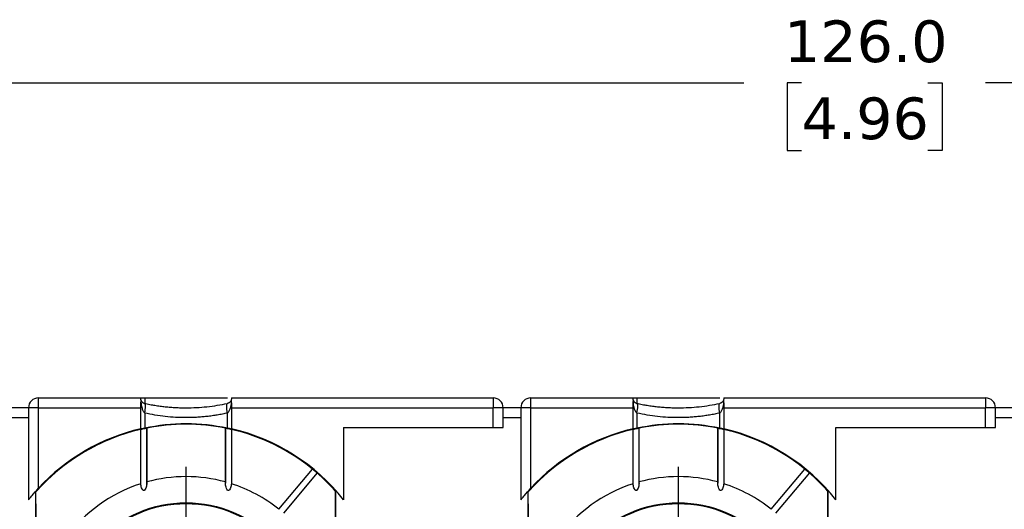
# Model space of a CAD drawing. Header units: millimetres. Extents: x 6 to 273, y 6 to 210.
# Tile 33 of 44: x 149 to 199, y 123 to 148. Entities that reach past the tile are written whole.
import ezdxf

# ---------------------------------------------------------------- set-up
doc = ezdxf.new("R2010")
doc.units = ezdxf.units.MM
doc.linetypes.add('SLD-Center', pattern=[19.05, 15.24, -1.27, 1.27, -1.27])
doc.linetypes.add('SLD-Solid', pattern=[0])
doc.layers.add('CENTER', color=40, linetype='SLD-Center')
doc.layers.add('DIMENSIONS', color=140, linetype='SLD-Solid', lineweight=25)
doc.styles.add('SLDTEXTSTYLE0', font='VERDANA.TTF')
doc.dimstyles.new('SLDDIMSTYLE0', dxfattribs={"dimtxt": 2.158008, "dimasz": 3.302, "dimexe": 0, "dimexo": 0.0625, "dimgap": 0.539502, "dimtad": 0, "dimtih": 1, "dimtoh": 1, "dimrnd": 1e-09, "dimzin": 4, "dimdsep": 46, "dimtxsty": 'SLDTEXTSTYLE0', "dimsah": 1, "dimcen": 0.09, "dimadec": 0, "dimazin": 1, "dimtfac": 1, "dimtofl": 0, "dimtmove": 0, "dimatfit": 3, "dimfxl": 0, "dimfrac": 2, "dimtolj": 1, "dimtzin": 12, "dimarcsym": 0})

# ---------------------------------------------------------------- blocks, each defined once
blk = doc.blocks.new('_D_5')
at = {"layer": 'DIMENSIONS'}
for p, q in [((124.498, 129.356), (124.498, 147.761)), ((250.498, 128.856), (250.498, 147.761)), ((124.498, 144.586), (185.828, 144.586)), ((188.753, 144.586), (188.028, 144.586)), ((188.028, 144.586), (188.028, 141.156)), ((195.165, 144.586), (195.89, 144.586)), ((195.89, 144.586), (195.89, 141.156)), ((250.498, 144.586), (198.09, 144.586)), ((188.028, 141.156), (188.753, 141.156)), ((195.89, 141.156), (195.165, 141.156))]:
    blk.add_line(p, q, dxfattribs=at)
for points in [[(124.498, 144.586), (127.8, 144.078), (127.8, 145.094)], [(250.498, 144.586), (247.196, 145.094), (247.196, 144.078)]]:
    blk.add_solid(points, dxfattribs=at)
at = {"layer": 'DIMENSIONS', "char_height": 2.1167, "attachment_point": 1, "style": 'SLDTEXTSTYLE0'}
for s, insert in [('126.0', (187.855, 147.758)), ('4.96', (188.753, 143.845))]:
    blk.add_mtext(s, dxfattribs=dict(at, insert=insert))
blk = doc.blocks.new('SW_CENTERMARKSYMBOL_3')
at = {"layer": 'CENTER', "color": 0}
for p, q in [((0, 5.08), (0, 7.9985)), ((0, 0), (0, 2.54)), ((-5.08, 0), (-7.9985, 0)), ((0, 0), (-2.54, 0)), ((0, 0), (0, -2.54)), ((0, 0), (2.54, 0)), ((5.08, 0), (7.9985, 0)), ((0, -5.08), (0, -7.9985))]:
    blk.add_line(p, q, dxfattribs=at)
blk = doc.blocks.new('SW_CENTERMARKSYMBOL_7')
at = {"layer": 'CENTER', "color": 0}
for p, q in [((0, 5.08), (0, 7.9985)), ((0, 0), (0, 2.54)), ((-5.08, 0), (-7.9985, 0)), ((0, 0), (-2.54, 0)), ((0, 0), (0, -2.54)), ((0, 0), (2.54, 0)), ((5.08, 0), (7.9985, 0)), ((0, -5.08), (0, -7.9985))]:
    blk.add_line(p, q, dxfattribs=at)

msp = doc.modelspace()

# ---------------------------------------------------------------- linework, layer by layer
for p, q in [((149.998, 128.086), (149.998, 128.586)), ((149.998, 128.586), (155.198, 128.586)), ((155.198, 128.554), (155.198, 128.586)), ((155.198, 128.586), (155.395, 128.586)), ((155.395, 128.586), (155.395, 128.31)), ((155.395, 128.586), (159.6, 128.586)), ((159.798, 128.586), (173.098, 128.586)), ((159.798, 128.586), (159.798, 128.554)), ((173.098, 128.586), (173.098, 128.086)), ((174.998, 128.086), (174.998, 128.586)), ((174.998, 128.586), (180.198, 128.586)), ((180.198, 128.554), (180.198, 128.586)), ((180.198, 128.586), (180.395, 128.586)), ((180.395, 128.586), (180.395, 128.31)), ((180.395, 128.586), (184.6, 128.586)), ((184.798, 128.586), (198.098, 128.586)), ((184.798, 128.586), (184.798, 128.554)), ((198.098, 128.586), (198.098, 128.086)), ((149.498, 128.086), (148.598, 128.086)), ((149.498, 128.086), (149.498, 127.586)), ((149.998, 128.086), (149.498, 128.086)), ((149.998, 123.999), (149.998, 128.086)), ((149.998, 128.086), (155.198, 128.086)), ((155.198, 128.086), (155.198, 128.262)), ((155.198, 127.023), (155.198, 128.086)), ((159.798, 128.262), (159.798, 128.086)), ((159.798, 128.086), (159.798, 127.023)), ((159.798, 128.086), (173.098, 128.086)), ((173.098, 127.086), (173.098, 128.086)), ((173.598, 128.086), (173.098, 128.086)), ((173.598, 127.586), (173.598, 128.086)), ((174.498, 128.086), (173.598, 128.086)), ((174.498, 128.086), (174.498, 127.586)), ((174.998, 128.086), (174.498, 128.086)), ((174.998, 123.999), (174.998, 128.086)), ((174.998, 128.086), (180.198, 128.086)), ((180.198, 128.086), (180.198, 128.262)), ((180.198, 127.023), (180.198, 128.086)), ((184.798, 128.262), (184.798, 128.086)), ((184.798, 128.086), (184.798, 127.023)), ((184.798, 128.086), (198.098, 128.086)), ((198.098, 127.086), (198.098, 128.086)), ((198.598, 128.086), (198.098, 128.086)), ((198.598, 127.586), (198.598, 128.086)), ((199.498, 128.086), (198.598, 128.086)), ((148.598, 127.586), (149.498, 127.586)), ((149.498, 127.586), (149.498, 123.414)), ((155.395, 127.821), (155.395, 127.067)), ((159.6, 127.067), (159.6, 127.821)), ((173.598, 127.086), (173.598, 127.586)), ((173.598, 127.586), (174.498, 127.586)), ((174.498, 127.586), (174.498, 123.414)), ((180.395, 127.821), (180.395, 127.067)), ((184.6, 127.067), (184.6, 127.821)), ((198.598, 127.086), (198.598, 127.586)), ((198.598, 127.586), (199.498, 127.586)), ((155.497, 127.058), (155.497, 124.321)), ((155.498, 124.194), (155.498, 127.07)), ((159.498, 127.073), (159.498, 124.262)), ((159.499, 124.321), (159.499, 127.058)), ((165.498, 127.086), (173.098, 127.086)), ((165.498, 127.086), (165.498, 123.414)), ((173.098, 127.086), (173.598, 127.086)), ((180.497, 127.058), (180.497, 124.321)), ((180.498, 124.194), (180.498, 127.07)), ((184.498, 127.073), (184.498, 124.262)), ((184.499, 124.321), (184.499, 127.058)), ((190.498, 127.086), (198.098, 127.086)), ((190.498, 123.414), (190.498, 127.086)), ((198.098, 127.086), (198.598, 127.086)), ((155.199, 124.232), (155.199, 126.993)), ((159.797, 126.993), (159.797, 124.232)), ((180.199, 124.232), (180.199, 126.993)), ((184.797, 126.993), (184.797, 124.232)), ((162.207, 122.932), (163.92, 124.973)), ((164.149, 124.78), (162.437, 122.739)), ((187.207, 122.932), (188.92, 124.973)), ((189.149, 124.78), (187.437, 122.739)), ((149.848, 123.795), (149.857, 123.798)), ((149.848, 123.795), (149.848, 110.377)), ((165.089, 123.855), (165.098, 123.851)), ((165.098, 110.321), (165.098, 123.851)), ((174.848, 123.795), (174.857, 123.798)), ((174.848, 123.795), (174.848, 110.377)), ((190.089, 123.855), (190.098, 123.851)), ((190.098, 110.321), (190.098, 123.851))]:
    msp.add_line(p, q)
at = {"flags": 128}
for points in [[(149.857, 123.798), (149.865, 122.632), (149.872, 121.433), (149.877, 120.209), (149.88, 118.967), (149.882, 117.714), (149.882, 116.458), (149.88, 115.205), (149.877, 113.963), (149.872, 112.739), (149.865, 111.54), (149.857, 110.374)], [(165.089, 110.317), (165.08, 111.493), (165.074, 112.701), (165.069, 113.936), (165.065, 115.188), (165.064, 116.452), (165.064, 117.72), (165.065, 118.984), (165.069, 120.236), (165.074, 121.471), (165.08, 122.679), (165.089, 123.855)], [(174.857, 123.798), (174.865, 122.632), (174.872, 121.433), (174.877, 120.209), (174.88, 118.967), (174.882, 117.714), (174.882, 116.458), (174.88, 115.205), (174.877, 113.963), (174.872, 112.739), (174.865, 111.54), (174.857, 110.374)], [(190.089, 110.317), (190.08, 111.493), (190.074, 112.701), (190.069, 113.936), (190.065, 115.188), (190.064, 116.452), (190.064, 117.72), (190.065, 118.984), (190.069, 120.236), (190.074, 121.471), (190.08, 122.679), (190.089, 123.855)]]:
    msp.add_lwpolyline(points, dxfattribs=at)
for centre, radius in [((157.498, 117.086), 6.175), ((157.498, 117.086), 6.14), ((182.498, 117.086), 6.175), ((182.498, 117.086), 6.14)]:
    msp.add_circle(centre, radius)
for centre, radius, start, end in [((149.998, 128.086), 0.5, 90, 180), ((173.098, 128.086), 0.5, 0, 90), ((174.998, 128.086), 0.5, 90, 180), ((198.098, 128.086), 0.5, 0, 90), ((157.498, 117.086), 10.175, 41.675, 138.7503), ((157.498, 117.086), 10.2, 103.0317, 137.3321), ((157.498, 117.086), 10.17, 78.6534, 101.3466), ((157.498, 117.086), 10.2, 38.3427, 76.9683), ((182.498, 117.086), 10.175, 41.675, 138.7503), ((182.498, 117.086), 10.2, 103.0317, 137.3321), ((182.498, 117.086), 10.17, 78.6534, 101.3466), ((182.498, 117.086), 10.2, 38.3427, 76.9683), ((157.498, 117.086), 10.17, 103.0639, 138.7014), ((157.498, 117.086), 10.17, 50.8451, 76.9361), ((182.498, 117.086), 10.17, 103.0639, 138.7014), ((182.498, 117.086), 10.17, 50.8451, 76.9361), ((157.498, 117.086), 7.507, 74.5401, 105.4599), ((157.498, 117.086), 10.17, 41.7236, 49.1549), ((182.498, 117.086), 7.507, 74.5401, 105.4599), ((182.498, 117.086), 10.17, 41.7236, 49.1549), ((157.498, 117.086), 7.507, 107.8335, 252.1665), ((157.498, 117.086), 7.507, 51.145, 72.1665), ((182.498, 117.086), 7.507, 107.8335, 252.1665), ((182.498, 117.086), 7.507, 51.145, 72.1665)]:
    msp.add_arc(centre, radius, start, end)
for points in [[(155.205, 128.494), (155.199, 128.519), (155.198, 128.539), (155.198, 128.554)], [(159.798, 128.554), (159.798, 128.539), (159.797, 128.519), (159.791, 128.494)], [(180.205, 128.494), (180.199, 128.519), (180.198, 128.539), (180.198, 128.554)], [(184.798, 128.554), (184.798, 128.539), (184.797, 128.519), (184.791, 128.494)], [(155.198, 128.262), (155.198, 128.302), (155.199, 128.34), (155.205, 128.375)], [(155.395, 127.821), (155.421, 127.945), (155.45, 128.193), (155.421, 128.304), (155.395, 128.31)], [(159.6, 127.821), (159.575, 127.945), (159.545, 128.193), (159.575, 128.304), (159.6, 128.31)], [(159.791, 128.375), (159.797, 128.34), (159.798, 128.302), (159.798, 128.262)], [(180.198, 128.262), (180.198, 128.302), (180.199, 128.34), (180.205, 128.375)], [(180.395, 127.821), (180.421, 127.945), (180.45, 128.193), (180.421, 128.304), (180.395, 128.31)], [(184.6, 127.821), (184.575, 127.945), (184.545, 128.193), (184.575, 128.304), (184.6, 128.31)], [(184.791, 128.375), (184.797, 128.34), (184.798, 128.302), (184.798, 128.262)], [(155.395, 127.067), (156.081, 127.211), (156.781, 127.286), (157.498, 127.286)], [(157.498, 127.286), (158.214, 127.286), (158.915, 127.211), (159.6, 127.067)], [(180.395, 127.067), (181.081, 127.211), (181.781, 127.286), (182.498, 127.286)], [(182.498, 127.286), (183.214, 127.286), (183.915, 127.211), (184.6, 127.067)]]:
    msp.add_open_spline(points, degree=3)
for points, knots in [([(155.205, 128.375), (155.208, 128.392), (155.21, 128.409), (155.211, 128.425), (155.211, 128.437), (155.211, 128.45), (155.21, 128.461), (155.209, 128.473), (155.208, 128.484), (155.205, 128.494)], [0, 0, 0, 0, 0.0000643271, 0.0000643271, 0.0000643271, 0.0001166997, 0.0001166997, 0.0001166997, 0.0001700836, 0.0001700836, 0.0001700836, 0.0001700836]), ([(155.205, 128.494), (155.211, 128.469), (155.232, 128.419), (155.276, 128.369), (155.331, 128.33), (155.369, 128.315), (155.395, 128.31)], [0.211804, 0.211804, 0.211804, 0.211804, 0.52481, 0.846674, 1.007606, 1.329504, 1.329504, 1.329504, 1.329504]), ([(155.205, 128.375), (155.21, 128.326), (155.219, 128.237), (155.243, 128.118), (155.27, 128.023), (155.298, 127.949), (155.328, 127.893), (155.359, 127.85), (155.384, 127.83), (155.395, 127.821)], [0, 0, 0, 0, 0.245311, 0.449814, 0.613771, 0.738897, 0.844073, 0.930426, 1, 1, 1, 1]), ([(155.395, 128.31), (155.482, 128.292), (155.654, 128.256), (155.915, 128.211), (156.177, 128.173), (156.44, 128.141), (156.704, 128.117), (156.968, 128.1), (157.233, 128.089), (157.586, 128.085), (158.028, 128.096), (158.557, 128.138), (159.084, 128.207), (159.428, 128.275), (159.6, 128.31)], [0, 0, 0, 0, 0.063321, 0.126314, 0.189028, 0.251508, 0.313802, 0.375955, 0.438016, 0.500031, 0.624098, 0.748535, 0.873713, 1, 1, 1, 1]), ([(159.791, 128.494), (159.786, 128.478), (159.777, 128.448), (159.753, 128.408), (159.726, 128.377), (159.697, 128.352), (159.667, 128.334), (159.637, 128.319), (159.612, 128.312), (159.6, 128.31)], [0, 0, 0, 0, 0.245311, 0.449814, 0.613771, 0.738897, 0.844073, 0.930426, 1, 1, 1, 1]), ([(159.791, 128.375), (159.781, 128.26), (159.75, 128.078), (159.677, 127.897), (159.627, 127.838), (159.6, 127.821)], [-1.329503, -1.329503, -1.329503, -1.329503, -0.855564, -0.533701, -0.211837, -0.211837, -0.211837, -0.211837]), ([(159.791, 128.494), (159.788, 128.485), (159.787, 128.475), (159.786, 128.464), (159.785, 128.453), (159.784, 128.442), (159.785, 128.43), (159.785, 128.412), (159.787, 128.394), (159.791, 128.375)], [0, 0, 0, 0, 0.0000495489, 0.0000495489, 0.0000495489, 0.000099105, 0.000099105, 0.000099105, 0.00017035, 0.00017035, 0.00017035, 0.00017035]), ([(180.205, 128.375), (180.208, 128.392), (180.21, 128.409), (180.211, 128.425), (180.211, 128.437), (180.211, 128.45), (180.21, 128.461), (180.209, 128.473), (180.208, 128.484), (180.205, 128.494)], [0, 0, 0, 0, 0.0000643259, 0.0000643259, 0.0000643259, 0.000116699, 0.000116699, 0.000116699, 0.0001700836, 0.0001700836, 0.0001700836, 0.0001700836]), ([(180.205, 128.494), (180.211, 128.469), (180.232, 128.419), (180.276, 128.369), (180.331, 128.33), (180.369, 128.315), (180.395, 128.31)], [0.211837, 0.211837, 0.211837, 0.211837, 0.524845, 0.846708, 1.00764, 1.329504, 1.329504, 1.329504, 1.329504]), ([(180.395, 127.821), (180.369, 127.838), (180.331, 127.882), (180.276, 127.998), (180.232, 128.151), (180.211, 128.299), (180.205, 128.375)], [0.211837, 0.211837, 0.211837, 0.211837, 0.533701, 0.694633, 1.016496, 1.329504, 1.329504, 1.329504, 1.329504]), ([(180.395, 128.31), (180.482, 128.292), (180.654, 128.256), (180.915, 128.211), (181.177, 128.173), (181.44, 128.141), (181.704, 128.117), (181.968, 128.1), (182.233, 128.089), (182.586, 128.085), (183.028, 128.096), (183.557, 128.138), (184.084, 128.207), (184.428, 128.275), (184.6, 128.31)], [0, 0, 0, 0, 0.063321, 0.126314, 0.189028, 0.251508, 0.313802, 0.375955, 0.438016, 0.500031, 0.624098, 0.748535, 0.873713, 1, 1, 1, 1]), ([(184.791, 128.494), (184.786, 128.478), (184.777, 128.448), (184.753, 128.408), (184.726, 128.377), (184.697, 128.352), (184.667, 128.334), (184.637, 128.319), (184.612, 128.312), (184.6, 128.31)], [0, 0, 0, 0, 0.245311, 0.449814, 0.613771, 0.738897, 0.844073, 0.930426, 1, 1, 1, 1]), ([(184.791, 128.375), (184.781, 128.26), (184.75, 128.078), (184.677, 127.897), (184.627, 127.838), (184.6, 127.821)], [-1.329503, -1.329503, -1.329503, -1.329503, -0.855564, -0.533701, -0.211837, -0.211837, -0.211837, -0.211837]), ([(184.791, 128.494), (184.788, 128.485), (184.787, 128.475), (184.786, 128.464), (184.785, 128.453), (184.784, 128.441), (184.785, 128.429), (184.785, 128.412), (184.787, 128.394), (184.791, 128.375)], [0, 0, 0, 0, 0.0000495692, 0.0000495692, 0.0000495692, 0.0000991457, 0.0000991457, 0.0000991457, 0.0001703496, 0.0001703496, 0.0001703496, 0.0001703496]), ([(159.6, 127.821), (159.514, 127.802), (159.342, 127.764), (159.081, 127.717), (158.819, 127.677), (158.556, 127.644), (158.292, 127.618), (158.027, 127.6), (157.763, 127.589), (157.41, 127.583), (156.967, 127.595), (156.439, 127.64), (155.912, 127.712), (155.568, 127.784), (155.395, 127.821)], [0, 0, 0, 0, 0.063321, 0.126314, 0.189028, 0.251508, 0.313802, 0.375955, 0.438016, 0.500031, 0.624098, 0.748535, 0.873713, 1, 1, 1, 1]), ([(184.6, 127.821), (184.514, 127.802), (184.342, 127.764), (184.081, 127.717), (183.819, 127.677), (183.556, 127.644), (183.292, 127.618), (183.027, 127.6), (182.763, 127.589), (182.41, 127.583), (181.967, 127.595), (181.439, 127.64), (180.912, 127.712), (180.568, 127.784), (180.395, 127.821)], [0, 0, 0, 0, 0.063321, 0.126314, 0.189028, 0.251508, 0.313802, 0.375955, 0.438016, 0.500031, 0.624098, 0.748535, 0.873713, 1, 1, 1, 1]), ([(155.198, 127.023), (155.198, 127.023), (155.218, 127.028), (155.29, 127.044), (155.34, 127.055), (155.395, 127.067)], [0, 0, 0, 0, 0.5, 0.5, 1, 1, 1, 1]), ([(155.199, 126.993), (155.203, 126.995), (155.22, 126.999), (155.274, 127.012), (155.314, 127.021), (155.4, 127.039), (155.442, 127.048), (155.492, 127.058), (155.501, 127.059), (155.497, 127.058)], [0, 0, 0, 0, 0.25, 0.25, 0.5, 0.5, 0.75, 0.75, 1, 1, 1, 1]), ([(159.499, 127.058), (159.495, 127.059), (159.503, 127.058), (159.553, 127.048), (159.595, 127.04), (159.681, 127.021), (159.72, 127.012), (159.775, 126.999), (159.792, 126.995), (159.797, 126.993)], [0, 0, 0, 0, 0.25, 0.25, 0.5, 0.5, 0.75, 0.75, 1, 1, 1, 1]), ([(159.6, 127.067), (159.656, 127.055), (159.706, 127.044), (159.778, 127.028), (159.798, 127.023), (159.798, 127.023)], [0, 0, 0, 0, 0.5, 0.5, 1, 1, 1, 1]), ([(180.198, 127.023), (180.198, 127.023), (180.218, 127.028), (180.29, 127.044), (180.34, 127.055), (180.395, 127.067)], [0, 0, 0, 0, 0.5, 0.5, 1, 1, 1, 1]), ([(180.199, 126.993), (180.203, 126.995), (180.22, 126.999), (180.274, 127.012), (180.314, 127.021), (180.4, 127.039), (180.442, 127.048), (180.492, 127.058), (180.501, 127.059), (180.497, 127.058)], [0, 0, 0, 0, 0.25, 0.25, 0.5, 0.5, 0.75, 0.75, 1, 1, 1, 1]), ([(184.499, 127.058), (184.495, 127.059), (184.503, 127.058), (184.553, 127.048), (184.595, 127.04), (184.681, 127.021), (184.72, 127.012), (184.775, 126.999), (184.792, 126.995), (184.797, 126.993)], [0, 0, 0, 0, 0.25, 0.25, 0.5, 0.5, 0.75, 0.75, 1, 1, 1, 1]), ([(184.6, 127.067), (184.656, 127.055), (184.706, 127.044), (184.778, 127.028), (184.798, 127.023), (184.798, 127.023)], [0, 0, 0, 0, 0.5, 0.5, 1, 1, 1, 1]), ([(163.92, 124.973), (163.92, 124.973), (163.93, 124.965), (163.97, 124.933), (164.002, 124.907), (164.069, 124.851), (164.101, 124.824), (164.14, 124.789), (164.15, 124.78), (164.149, 124.78)], [0, 0, 0, 0, 0.25, 0.25, 0.5, 0.5, 0.75, 0.75, 1, 1, 1, 1]), ([(188.92, 124.973), (188.92, 124.973), (188.93, 124.965), (188.97, 124.933), (189.002, 124.907), (189.069, 124.851), (189.101, 124.824), (189.14, 124.789), (189.15, 124.78), (189.149, 124.78)], [0, 0, 0, 0, 0.25, 0.25, 0.5, 0.5, 0.75, 0.75, 1, 1, 1, 1]), ([(155.497, 124.321), (155.5, 124.247), (155.496, 124.175), (155.474, 124.068), (155.465, 124.032), (155.437, 123.963), (155.42, 123.929), (155.376, 123.895), (155.357, 123.888), (155.32, 123.894), (155.304, 123.905), (155.266, 123.946), (155.251, 123.981), (155.213, 124.085), (155.203, 124.158), (155.199, 124.232)], [0, 0, 0, 0, 0.25, 0.25, 0.375, 0.375, 0.5, 0.5, 0.5625, 0.5625, 0.625, 0.625, 0.75, 0.75, 1, 1, 1, 1]), ([(159.797, 124.232), (159.793, 124.158), (159.782, 124.085), (159.745, 123.981), (159.73, 123.947), (159.693, 123.906), (159.677, 123.894), (159.641, 123.887), (159.621, 123.894), (159.577, 123.928), (159.559, 123.962), (159.532, 124.03), (159.522, 124.066), (159.5, 124.174), (159.495, 124.247), (159.499, 124.321)], [0, 0, 0, 0, 0.25, 0.25, 0.375, 0.375, 0.4375, 0.4375, 0.5, 0.5, 0.625, 0.625, 0.75, 0.75, 1, 1, 1, 1]), ([(180.497, 124.321), (180.5, 124.247), (180.496, 124.175), (180.474, 124.068), (180.465, 124.032), (180.437, 123.963), (180.42, 123.929), (180.376, 123.895), (180.357, 123.888), (180.32, 123.894), (180.304, 123.905), (180.266, 123.946), (180.251, 123.981), (180.213, 124.085), (180.203, 124.158), (180.199, 124.232)], [0, 0, 0, 0, 0.25, 0.25, 0.375, 0.375, 0.5, 0.5, 0.5625, 0.5625, 0.625, 0.625, 0.75, 0.75, 1, 1, 1, 1]), ([(184.797, 124.232), (184.793, 124.158), (184.782, 124.085), (184.745, 123.981), (184.73, 123.947), (184.693, 123.906), (184.677, 123.894), (184.641, 123.887), (184.621, 123.894), (184.577, 123.928), (184.559, 123.962), (184.532, 124.03), (184.522, 124.066), (184.5, 124.174), (184.495, 124.247), (184.499, 124.321)], [0, 0, 0, 0, 0.25, 0.25, 0.375, 0.375, 0.4375, 0.4375, 0.5, 0.5, 0.625, 0.625, 0.75, 0.75, 1, 1, 1, 1]), ([(149.498, 123.414), (149.498, 123.414), (149.52, 123.442), (149.588, 123.526), (149.631, 123.579), (149.774, 123.749), (149.884, 123.875), (149.998, 123.999)], [0, 0, 0, 0, 0.25, 0.25, 0.5, 0.5, 1, 1, 1, 1]), ([(174.498, 123.414), (174.498, 123.414), (174.52, 123.442), (174.588, 123.526), (174.631, 123.579), (174.774, 123.749), (174.884, 123.875), (174.998, 123.999)], [0, 0, 0, 0, 0.25, 0.25, 0.5, 0.5, 1, 1, 1, 1])]:
    msp.add_open_spline(points, degree=3, knots=knots)

# ---------------------------------------------------------------- block references
at = {"layer": 'CENTER'}
for name, p in [('SW_CENTERMARKSYMBOL_7', (157.498, 117.086)), ('SW_CENTERMARKSYMBOL_3', (182.498, 117.086))]:
    msp.add_blockref(name, p, dxfattribs=at)

# ---------------------------------------------------------------- dimensions: what is measured, and where the dimension line sits
at = {"layer": 'DIMENSIONS'}
dim = msp.add_linear_dim(base=(124.498, 144.586), p1=(250.498, 127.586), p2=(124.498, 128.086), dimstyle='SLDDIMSTYLE0', dxfattribs=at)
dim.commit()
dim.dimension.update_dxf_attribs({"geometry": '_D_5', "text_midpoint": (191.959, 144.586), "dimtype": 160})

doc.saveas('drawing.dxf')
